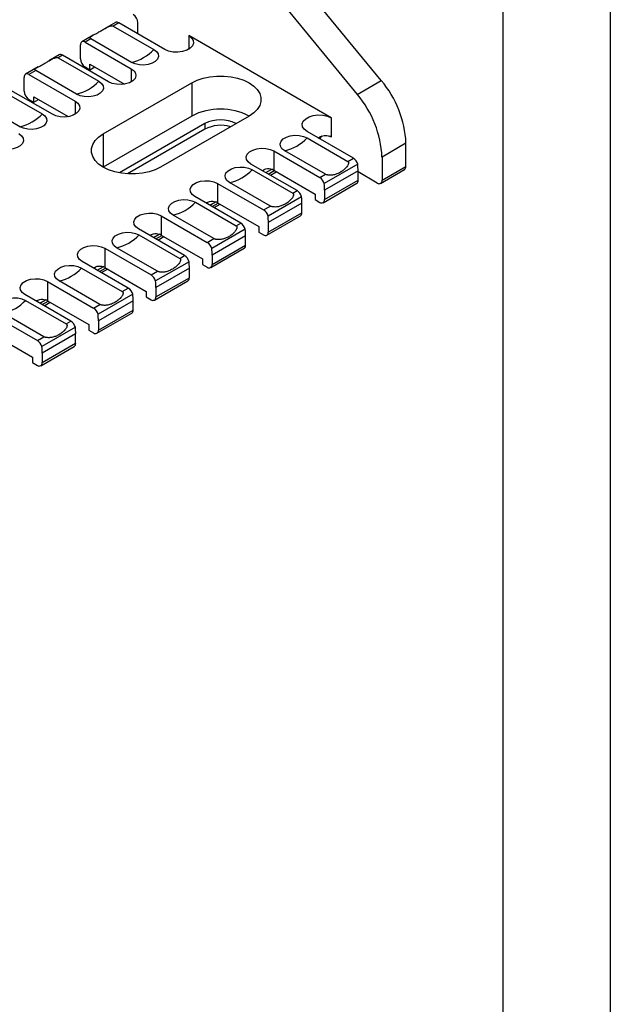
# Model space of a CAD drawing. Header units: millimetres. Extents: x 0 to 699, y 0 to 540.
# Tile 7 of 8: x 611 to 699, y 274 to 420. Entities that reach past the tile are written whole.
import ezdxf

# ---------------------------------------------------------------- set-up
doc = ezdxf.new("R2010")
doc.units = ezdxf.units.MM
doc.header["$LTSCALE"] = 2.5
doc.layers.add('TEXT', color=140, linetype='Continuous', lineweight=25)

msp = doc.modelspace()

# ---------------------------------------------------------------- linework, layer by layer
at = {"color": 7, "linetype": 'Continuous'}
msp.add_line((698.51, 539.76), (698.51, 0.01), dxfattribs=at)
for p, q in [((640.2, 434.26), (661.14, 408.76)), ((664.68, 410.81), (653.54, 424.36)), ((625.4, 419.4), (623.7, 418.42)), ((625.9, 419.35), (625.07, 418.87)), ((632.7, 415.42), (625.9, 419.35)), ((628.73, 417.72), (628.73, 419.35)), ((622.14, 417.52), (620.45, 416.54)), ((625.07, 418.87), (631.08, 415.4)), ((620.24, 414.04), (620.24, 416.09)), ((621.77, 416.97), (620.95, 416.49)), ((620.95, 416.49), (627.75, 412.56)), ((627.78, 413.5), (621.77, 416.97)), ((657.27, 405.32), (636.24, 417.46)), ((636.24, 417.46), (636.24, 415.42)), ((617.09, 414.6), (615.57, 413.73)), ((617.59, 414.55), (616.94, 414.18)), ((616.94, 414.18), (622.95, 410.71)), ((624.39, 410.63), (617.59, 414.55)), ((621.65, 412.41), (621.65, 413.23)), ((621.65, 413.23), (626.76, 410.28)), ((614.01, 412.83), (612.14, 411.75)), ((613.64, 412.28), (612.64, 411.7)), ((619.65, 408.81), (613.64, 412.28)), ((620.95, 412.82), (621.65, 412.41)), ((621.65, 412.41), (622.36, 412.82)), ((627.75, 412.56), (627.75, 410.63)), ((611.93, 409.25), (611.93, 411.29)), ((612.64, 411.7), (619.44, 407.77)), ((623.6, 402.92), (636.68, 410.47)), ((636.68, 410.47), (636.68, 405.57)), ((661.14, 408.76), (664.68, 410.81)), ((608.6, 409.36), (614.61, 405.89)), ((616.09, 405.83), (609.28, 409.76)), ((611.31, 403.99), (605.3, 407.46)), ((612.64, 408.02), (613.35, 407.61)), ((613.35, 407.61), (613.35, 408.43)), ((613.35, 408.43), (618.45, 405.49)), ((613.35, 407.61), (614.05, 408.02)), ((619.44, 407.77), (619.44, 405.83)), ((636.68, 405.57), (623.6, 398.02)), ((638.62, 404.45), (626.02, 397.17)), ((645.17, 405.57), (632.08, 398.02)), ((638.62, 404.45), (638.62, 403.63)), ((657.27, 405.32), (657.27, 402.46)), ((638.62, 403.63), (627.18, 397.03)), ((660.55, 399.35), (653.74, 403.28)), ((623.6, 402.92), (623.6, 398.02)), ((653.71, 402.34), (659.72, 398.87)), ((668.32, 401.56), (664.79, 399.52)), ((668.32, 398.12), (668.32, 401.56)), ((648.79, 400.42), (655.6, 396.49)), ((648.79, 400.42), (648.79, 397.56)), ((656.42, 396.97), (650.41, 400.44)), ((659.72, 398.87), (660.55, 399.35)), ((664.79, 399.52), (664.79, 396.08)), ((652.24, 394.55), (645.43, 398.48)), ((645.58, 397.65), (651.59, 394.18)), ((647.64, 397.21), (648.5, 397.7)), ((647.99, 397), (648.88, 397.51)), ((648.29, 396.83), (649.17, 397.34)), ((648.79, 397.56), (654.89, 394.04)), ((661.21, 398.44), (656.26, 395.59)), ((661.25, 397.48), (656.3, 394.62)), ((661.25, 396.08), (661.25, 397.48)), ((664.08, 395.67), (661.25, 397.31)), ((664.58, 395.62), (668.12, 397.67)), ((664.79, 396.08), (668.32, 398.12)), ((648.29, 392.27), (642.28, 395.74)), ((655.6, 396.49), (656.42, 396.97)), ((656.3, 393.23), (661.25, 396.08)), ((640.48, 395.62), (647.29, 391.7)), ((640.48, 395.62), (640.48, 392.77)), ((651.59, 394.18), (652.24, 394.55)), ((656.1, 392.77), (661.05, 395.63)), ((656.3, 394.62), (656.3, 393.23)), ((643.93, 389.76), (637.12, 393.69)), ((637.23, 392.83), (643.24, 389.36)), ((639.33, 392.41), (640.19, 392.91)), ((652.9, 393.65), (647.95, 390.79)), ((654.89, 394.04), (654.89, 393.23)), ((654.89, 393.23), (655.6, 392.82)), ((639.69, 392.21), (640.57, 392.72)), ((639.98, 392.04), (640.86, 392.55)), ((640.48, 392.77), (646.58, 389.25)), ((647.29, 391.7), (648.29, 392.27)), ((652.94, 392.68), (647.99, 389.83)), ((652.94, 391.29), (652.94, 392.68)), ((632.17, 390.83), (638.98, 386.9)), ((632.17, 390.83), (632.17, 387.97)), ((639.95, 387.46), (633.93, 390.93)), ((647.79, 387.97), (652.74, 390.83)), ((647.99, 388.43), (652.94, 391.29)), ((635.62, 384.96), (628.81, 388.89)), ((644.59, 388.85), (639.64, 385.99)), ((643.24, 389.36), (643.93, 389.76)), ((646.58, 389.25), (646.58, 388.43)), ((646.58, 388.43), (647.29, 388.02)), ((647.99, 389.83), (647.99, 388.43)), ((628.89, 388.01), (634.9, 384.54)), ((631.02, 387.61), (631.89, 388.11)), ((631.38, 387.41), (632.26, 387.92)), ((631.67, 387.24), (632.55, 387.75)), ((632.17, 387.97), (638.27, 384.45)), ((638.98, 386.9), (639.95, 387.46)), ((644.64, 387.89), (639.69, 385.03)), ((644.64, 386.49), (644.64, 387.89)), ((623.86, 386.03), (630.67, 382.1)), ((623.86, 386.03), (623.86, 383.17)), ((631.6, 382.64), (625.59, 386.11)), ((639.48, 383.17), (644.43, 386.03)), ((639.69, 383.63), (644.64, 386.49)), ((627.31, 380.16), (620.51, 384.09)), ((634.9, 384.54), (635.62, 384.96)), ((638.27, 384.45), (638.27, 383.63)), ((639.69, 385.03), (639.69, 383.63)), ((620.4, 383.12), (626.41, 379.65)), ((622.72, 382.82), (623.58, 383.31)), ((623.07, 382.61), (623.95, 383.12)), ((623.36, 382.44), (624.25, 382.95)), ((623.86, 383.17), (629.96, 379.65)), ((630.67, 382.1), (631.6, 382.64)), ((636.28, 384.05), (631.33, 381.2)), ((636.33, 383.09), (631.38, 380.23)), ((636.33, 381.69), (636.33, 383.09)), ((638.27, 383.63), (638.98, 383.22)), ((623.12, 377.74), (617.11, 381.21)), ((631.17, 378.38), (636.12, 381.24)), ((631.38, 378.84), (636.33, 381.69)), ((615.38, 381.13), (622.18, 377.2)), ((615.38, 381.13), (615.38, 378.28)), ((626.41, 379.65), (627.31, 380.16)), ((631.38, 380.23), (631.38, 378.84)), ((618.83, 375.27), (612.02, 379.19)), ((612.13, 378.34), (618.14, 374.87)), ((614.23, 377.92), (615.09, 378.42)), ((615.38, 378.28), (621.48, 374.75)), ((627.97, 379.26), (622.84, 376.3)), ((628.02, 378.29), (622.89, 375.33)), ((628.02, 376.9), (628.02, 378.29)), ((629.96, 379.65), (629.96, 378.84)), ((629.96, 378.84), (630.67, 378.43)), ((614.58, 377.71), (615.47, 378.22)), ((614.88, 377.54), (615.76, 378.05)), ((622.18, 377.2), (623.12, 377.74)), ((622.89, 373.94), (628.02, 376.9)), ((607.07, 376.34), (613.88, 372.41)), ((614.84, 372.97), (608.83, 376.44)), ((622.68, 373.48), (627.81, 376.44)), ((622.89, 375.33), (622.89, 373.94)), ((619.49, 374.36), (614.54, 371.5)), ((618.14, 374.87), (618.83, 375.27)), ((621.48, 374.75), (621.48, 373.94)), ((621.48, 373.94), (622.18, 373.53)), ((607.07, 373.48), (613.17, 369.96)), ((613.88, 372.41), (614.84, 372.97)), ((619.53, 373.4), (614.58, 370.54)), ((619.53, 372), (619.53, 373.4)), ((614.38, 368.68), (619.33, 371.54)), ((614.58, 369.14), (619.53, 372)), ((613.17, 369.96), (613.17, 369.14)), ((614.58, 370.54), (614.58, 369.14)), ((613.17, 369.14), (613.88, 368.73))]:
    msp.add_line(p, q)
at = {"flags": 128}
for points in [[(636.24, 417.46), (636.66, 417.13), (636.91, 416.75), (636.96, 416.34), (636.81, 415.94), (636.47, 415.58), (635.97, 415.29), (635.34, 415.09), (634.65, 415), (633.94, 415.03), (633.27, 415.18), (632.7, 415.42)], [(631.08, 415.4), (631.48, 415.1), (631.71, 414.74), (631.76, 414.36), (631.62, 413.98), (631.3, 413.65), (630.83, 413.37), (630.25, 413.19), (629.6, 413.11), (628.94, 413.14), (628.31, 413.27), (627.78, 413.5)], [(627.75, 412.56), (628.16, 412.25), (628.39, 411.89), (628.44, 411.5), (628.3, 411.12), (627.97, 410.77), (627.5, 410.5), (626.9, 410.31), (626.24, 410.23), (625.57, 410.26), (624.94, 410.39), (624.39, 410.63)], [(622.95, 410.71), (623.35, 410.4), (623.58, 410.04), (623.63, 409.66), (623.49, 409.29), (623.17, 408.95), (622.7, 408.68), (622.12, 408.5), (621.47, 408.42), (620.8, 408.44), (620.18, 408.58), (619.65, 408.81)], [(636.68, 410.47), (637.48, 410.86), (638.39, 411.16), (639.37, 411.37), (640.4, 411.47), (641.45, 411.47), (642.48, 411.37), (643.46, 411.16), (644.36, 410.86), (645.17, 410.47), (645.84, 410.01), (646.36, 409.49), (646.72, 408.92), (646.9, 408.33), (646.9, 407.72), (646.72, 407.13), (646.36, 406.56), (645.84, 406.04), (645.17, 405.57)], [(619.44, 407.77), (619.85, 407.46), (620.09, 407.09), (620.13, 406.7), (619.99, 406.32), (619.67, 405.98), (619.19, 405.7), (618.6, 405.51), (617.93, 405.43), (617.26, 405.46), (616.63, 405.6), (616.09, 405.83)], [(614.61, 405.89), (615, 405.59), (615.24, 405.23), (615.28, 404.85), (615.14, 404.47), (614.82, 404.13), (614.35, 403.86), (613.77, 403.68), (613.12, 403.6), (612.46, 403.63), (611.84, 403.76), (611.31, 403.99)], [(653.74, 403.28), (653.31, 403.61), (653.06, 403.99), (653.01, 404.4), (653.16, 404.8), (653.51, 405.16), (654.01, 405.45), (654.63, 405.65), (655.33, 405.74), (656.04, 405.71), (656.71, 405.57), (657.27, 405.32)], [(611.14, 402.97), (611.54, 402.66), (611.78, 402.29), (611.83, 401.9), (611.68, 401.52), (611.36, 401.18), (610.88, 400.9), (610.29, 400.72), (609.63, 400.63), (608.95, 400.66), (608.32, 400.8), (607.78, 401.03)], [(632.08, 398.02), (631.28, 397.63), (630.38, 397.33), (629.39, 397.13), (628.36, 397.02), (627.32, 397.02), (626.29, 397.13), (625.31, 397.33), (624.4, 397.63), (623.6, 398.02), (622.93, 398.48), (622.4, 399.01), (622.05, 399.58), (621.86, 400.17), (621.86, 400.77), (622.05, 401.37), (622.4, 401.94), (622.93, 402.46), (623.6, 402.92)], [(650.41, 400.44), (650.01, 400.74), (649.78, 401.1), (649.73, 401.49), (649.87, 401.86), (650.19, 402.2), (650.66, 402.47), (651.24, 402.65), (651.89, 402.73), (652.56, 402.71), (653.18, 402.57), (653.71, 402.34)], [(645.43, 398.48), (645.03, 398.79), (644.79, 399.16), (644.74, 399.55), (644.88, 399.93), (645.21, 400.27), (645.69, 400.55), (646.28, 400.74), (646.94, 400.82), (647.61, 400.79), (648.25, 400.65), (648.79, 400.42)], [(642.28, 395.74), (641.88, 396.05), (641.65, 396.41), (641.6, 396.79), (641.74, 397.17), (642.06, 397.5), (642.53, 397.77), (643.11, 397.96), (643.76, 398.04), (644.42, 398.01), (645.05, 397.88), (645.58, 397.65)], [(637.12, 393.69), (636.72, 394), (636.48, 394.36), (636.43, 394.75), (636.58, 395.13), (636.9, 395.48), (637.38, 395.75), (637.97, 395.94), (638.63, 396.02), (639.31, 395.99), (639.94, 395.86), (640.48, 395.62)], [(633.93, 390.93), (633.54, 391.23), (633.31, 391.59), (633.26, 391.97), (633.4, 392.35), (633.72, 392.69), (634.19, 392.96), (634.77, 393.14), (635.42, 393.22), (636.08, 393.19), (636.7, 393.06), (637.23, 392.83)], [(628.81, 388.89), (628.41, 389.2), (628.17, 389.57), (628.12, 389.96), (628.27, 390.34), (628.59, 390.68), (629.07, 390.96), (629.66, 391.14), (630.32, 391.23), (631, 391.2), (631.63, 391.06), (632.17, 390.83)], [(625.59, 386.11), (625.19, 386.42), (624.96, 386.78), (624.91, 387.16), (625.05, 387.53), (625.37, 387.87), (625.84, 388.14), (626.43, 388.32), (627.07, 388.41), (627.74, 388.38), (628.36, 388.24), (628.89, 388.01)], [(620.51, 384.09), (620.1, 384.4), (619.86, 384.77), (619.82, 385.16), (619.96, 385.54), (620.28, 385.88), (620.76, 386.16), (621.35, 386.35), (622.02, 386.43), (622.69, 386.4), (623.32, 386.27), (623.86, 386.03)], [(617.11, 381.21), (616.71, 381.52), (616.48, 381.88), (616.43, 382.26), (616.57, 382.63), (616.89, 382.97), (617.36, 383.24), (617.94, 383.43), (618.59, 383.51), (619.25, 383.48), (619.87, 383.35), (620.4, 383.12)], [(612.02, 379.19), (611.61, 379.51), (611.38, 379.87), (611.33, 380.26), (611.47, 380.64), (611.8, 380.99), (612.28, 381.26), (612.87, 381.45), (613.53, 381.53), (614.2, 381.5), (614.84, 381.37), (615.38, 381.13)], [(608.83, 376.44), (608.43, 376.74), (608.2, 377.1), (608.16, 377.48), (608.3, 377.86), (608.61, 378.19), (609.08, 378.47), (609.67, 378.65), (610.32, 378.73), (610.98, 378.7), (611.6, 378.57), (612.13, 378.34)]]:
    msp.add_lwpolyline(points, dxfattribs=at)
for centre, radius, start, end in [((627.19, 419.28), 1.54, 2.6055, 57.3945), ((625.6, 418.94), 0.503, 54.3824, 114.3071), ((620.67, 416.16), 0.437, 50.7967, 189.214), ((617.3, 414.15), 0.503, 54.3824, 114.3071), ((626.32, 419.84), 6.51, 282.9789, 317.0158), ((621.78, 414.11), 1.54, 182.6055, 237.3945), ((612.36, 411.36), 0.437, 50.7967, 189.214), ((618.19, 415.15), 6.51, 282.9789, 317.0158), ((652.95, 400.84), 15.39, 2.6735, 40.3413), ((613.47, 409.32), 1.54, 182.6055, 237.3945), ((649.41, 398.8), 15.39, 2.6735, 40.3413), ((609.85, 410.33), 6.51, 282.9789, 317.0158), ((640.92, 397.43), 9.18, 62.4863, 117.5191), ((640.92, 400.07), 4.95, 62.3474, 117.6626), ((640.94, 399.14), 5.06, 73.192, 117.222), ((648.95, 406.78), 6.51, 282.9789, 317.0158), ((656.5, 401.99), 0.884, 134.2758, 167.4701), ((655.97, 400.18), 2.63, 60.1279, 67.0808), ((659.7, 398.04), 1.56, 15.0602, 57.1227), ((640.82, 402.08), 6.51, 282.9789, 317.0158), ((647.54, 395.39), 2.51, 60.1407, 67.4361), ((651, 397.47), 10.25, 0.0751, 5.4736), ((667.83, 398.07), 0.493, 305.0133, 6.2988), ((654.75, 395.18), 1.56, 15.0602, 57.1227), ((660.78, 396.02), 0.48, 304.0564, 7.2558), ((664.36, 396.01), 0.437, 230.7967, 9.214), ((651.39, 393.24), 1.56, 15.0602, 57.1227), ((646.06, 394.61), 10.25, 0.0751, 5.4736), ((632.47, 397.27), 6.51, 282.9789, 317.0158), ((639.23, 390.59), 2.51, 60.1407, 67.4361), ((642.7, 392.67), 10.25, 0.0751, 5.4736), ((655.87, 393.16), 0.437, 230.7967, 9.214), ((646.44, 390.38), 1.56, 15.0602, 57.1227), ((637.75, 389.81), 10.25, 0.0751, 5.4736), ((652.47, 391.23), 0.48, 304.0564, 7.2558), ((643.08, 388.44), 1.56, 15.0602, 57.1227), ((634.39, 387.87), 10.25, 0.0751, 5.4736), ((647.56, 388.36), 0.437, 230.7967, 9.214), ((624.13, 392.45), 6.51, 282.9789, 317.0158), ((630.92, 385.8), 2.51, 60.1407, 67.4361), ((638.13, 385.59), 1.56, 15.0602, 57.1227), ((629.44, 385.02), 10.25, 0.0751, 5.4736), ((644.16, 386.43), 0.48, 304.0564, 7.2558), ((634.77, 383.65), 1.56, 15.0602, 57.1227), ((615.64, 387.55), 6.51, 282.9789, 317.0158), ((622.62, 381), 2.51, 60.1407, 67.4361), ((626.08, 383.08), 10.25, 0.0751, 5.4736), ((639.25, 383.56), 0.437, 230.7967, 9.214), ((629.82, 380.79), 1.56, 15.0602, 57.1227), ((621.13, 380.22), 10.25, 0.0751, 5.4736), ((635.85, 381.63), 0.48, 304.0564, 7.2558), ((626.46, 378.85), 1.56, 15.0602, 57.1227), ((607.37, 382.78), 6.51, 282.9789, 317.0158), ((614.13, 376.1), 2.51, 60.1407, 67.4361), ((617.77, 378.28), 10.25, 0.0751, 5.4736), ((630.95, 378.77), 0.437, 230.7967, 9.214), ((621.34, 375.89), 1.56, 15.0602, 57.1227), ((627.54, 376.84), 0.48, 304.0564, 7.2558), ((612.64, 375.32), 10.25, 0.0751, 5.4736), ((617.98, 373.95), 1.56, 15.0602, 57.1227), ((609.29, 373.38), 10.25, 0.0751, 5.4736), ((622.46, 373.87), 0.437, 230.7967, 9.214), ((613.03, 371.1), 1.56, 15.0602, 57.1227), ((604.34, 370.52), 10.25, 0.0751, 5.4736), ((619.06, 371.94), 0.48, 304.0564, 7.2558), ((614.15, 369.07), 0.437, 230.7967, 9.214)]:
    msp.add_arc(centre, radius, start, end)
for points, knots in [([(621.77, 416.97), (621.76, 416.98), (621.73, 417), (621.7, 417.02), (621.68, 417.05), (621.66, 417.07), (621.65, 417.1), (621.65, 417.13), (621.66, 417.16), (621.68, 417.19), (621.72, 417.25), (621.82, 417.33), (622.04, 417.47), (622.39, 417.66), (622.85, 417.92), (623.35, 418.21), (623.79, 418.48), (624.16, 418.68), (624.41, 418.8), (624.61, 418.87), (624.75, 418.91), (624.88, 418.92), (624.99, 418.91), (625.04, 418.89), (625.07, 418.87)], [0, 0, 0, 0, 0.011244, 0.022575, 0.034271, 0.046581, 0.059721, 0.073869, 0.089167, 0.105729, 0.123644, 0.182176, 0.248269, 0.370478, 0.500084, 0.629605, 0.751899, 0.817935, 0.876523, 0.907771, 0.934869, 0.958517, 0.979755, 1, 1, 1, 1]), ([(613.64, 412.28), (613.63, 412.28), (613.6, 412.3), (613.57, 412.33), (613.54, 412.35), (613.53, 412.38), (613.52, 412.41), (613.52, 412.44), (613.53, 412.47), (613.55, 412.5), (613.59, 412.55), (613.69, 412.63), (613.91, 412.77), (614.25, 412.96), (614.72, 413.22), (615.22, 413.52), (615.66, 413.78), (616.03, 413.99), (616.28, 414.1), (616.48, 414.17), (616.62, 414.21), (616.74, 414.23), (616.85, 414.22), (616.91, 414.19), (616.94, 414.18)], [0, 0, 0, 0, 0.011244, 0.022575, 0.034271, 0.046581, 0.059721, 0.073869, 0.089167, 0.105729, 0.123644, 0.182176, 0.248269, 0.370478, 0.500084, 0.629605, 0.751899, 0.817935, 0.876523, 0.907771, 0.934869, 0.958517, 0.979755, 1, 1, 1, 1]), ([(655.37, 402.34), (655.38, 402.34), (655.51, 402.46), (655.81, 402.58), (656.23, 402.7), (656.64, 402.72), (656.87, 402.64), (656.99, 402.6)], [0, 0, 0, 0, 0.0138726, 0.2916115, 0.5446412, 0.7784598, 1, 1, 1, 1]), ([(659.72, 398.87), (659.73, 398.86), (659.76, 398.85), (659.79, 398.81), (659.82, 398.77), (659.83, 398.72), (659.84, 398.67), (659.84, 398.62), (659.83, 398.55), (659.81, 398.49), (659.77, 398.36), (659.67, 398.18), (659.45, 397.89), (659.11, 397.57), (658.64, 397.26), (658.14, 397.01), (657.7, 396.88), (657.33, 396.83), (657.08, 396.82), (656.88, 396.84), (656.74, 396.86), (656.62, 396.89), (656.51, 396.92), (656.45, 396.95), (656.42, 396.97)], [0, 0, 0, 0, 0.011244, 0.022575, 0.034271, 0.046581, 0.059721, 0.073869, 0.089167, 0.105729, 0.123644, 0.182176, 0.248269, 0.370478, 0.500084, 0.629605, 0.751899, 0.817935, 0.876523, 0.907771, 0.934869, 0.958517, 0.979755, 1, 1, 1, 1]), ([(647.1, 397.52), (647.27, 397.61), (647.59, 397.79), (648.09, 397.83), (648.37, 397.74), (648.5, 397.7)], [0, 0, 0, 0, 0.384625, 0.704529, 1, 1, 1, 1]), ([(638.79, 392.72), (638.96, 392.82), (639.29, 392.99), (639.78, 393.03), (640.06, 392.95), (640.19, 392.91)], [0, 0, 0, 0, 0.384625, 0.704529, 1, 1, 1, 1]), ([(651.59, 394.18), (651.6, 394.17), (651.63, 394.15), (651.66, 394.12), (651.68, 394.08), (651.7, 394.03), (651.71, 393.98), (651.71, 393.92), (651.7, 393.86), (651.68, 393.79), (651.64, 393.67), (651.54, 393.49), (651.32, 393.2), (650.97, 392.87), (650.51, 392.56), (650.01, 392.32), (649.57, 392.19), (649.2, 392.13), (648.95, 392.13), (648.75, 392.14), (648.61, 392.16), (648.48, 392.19), (648.37, 392.23), (648.32, 392.26), (648.29, 392.27)], [0, 0, 0, 0, 0.011244, 0.022575, 0.034271, 0.046581, 0.059721, 0.073869, 0.089167, 0.105729, 0.123644, 0.182176, 0.248269, 0.370478, 0.500084, 0.629605, 0.751899, 0.817935, 0.876523, 0.907771, 0.934869, 0.958517, 0.979755, 1, 1, 1, 1]), ([(643.24, 389.36), (643.26, 389.35), (643.28, 389.33), (643.32, 389.3), (643.34, 389.26), (643.36, 389.21), (643.36, 389.16), (643.36, 389.1), (643.35, 389.04), (643.34, 388.98), (643.29, 388.85), (643.2, 388.67), (642.98, 388.38), (642.63, 388.06), (642.17, 387.74), (641.67, 387.5), (641.22, 387.37), (640.85, 387.32), (640.6, 387.31), (640.41, 387.33), (640.27, 387.35), (640.14, 387.38), (640.03, 387.41), (639.97, 387.44), (639.95, 387.46)], [0, 0, 0, 0, 0.011244, 0.022575, 0.034271, 0.046581, 0.059721, 0.073869, 0.089167, 0.105729, 0.123644, 0.182176, 0.248269, 0.370478, 0.500084, 0.629605, 0.751899, 0.817935, 0.876523, 0.907771, 0.934869, 0.958517, 0.979755, 1, 1, 1, 1]), ([(630.48, 387.93), (630.66, 388.02), (630.98, 388.19), (631.47, 388.23), (631.75, 388.15), (631.89, 388.11)], [0, 0, 0, 0, 0.384625, 0.704529, 1, 1, 1, 1]), ([(634.9, 384.54), (634.91, 384.54), (634.94, 384.52), (634.97, 384.48), (635, 384.44), (635.01, 384.4), (635.02, 384.34), (635.02, 384.29), (635.01, 384.23), (634.99, 384.16), (634.95, 384.04), (634.85, 383.85), (634.63, 383.57), (634.29, 383.24), (633.82, 382.93), (633.32, 382.69), (632.88, 382.55), (632.51, 382.5), (632.26, 382.5), (632.06, 382.51), (631.92, 382.53), (631.8, 382.56), (631.69, 382.6), (631.63, 382.63), (631.6, 382.64)], [0, 0, 0, 0, 0.011244, 0.022575, 0.034271, 0.046581, 0.059721, 0.073869, 0.089167, 0.105729, 0.123644, 0.182176, 0.248269, 0.370478, 0.500084, 0.629605, 0.751899, 0.817935, 0.876523, 0.907771, 0.934869, 0.958517, 0.979755, 1, 1, 1, 1]), ([(622.17, 383.13), (622.35, 383.22), (622.67, 383.4), (623.17, 383.44), (623.44, 383.35), (623.58, 383.31)], [0, 0, 0, 0, 0.384625, 0.704529, 1, 1, 1, 1]), ([(613.69, 378.23), (613.86, 378.33), (614.18, 378.5), (614.68, 378.54), (614.96, 378.46), (615.09, 378.42)], [0, 0, 0, 0, 0.384625, 0.704529, 1, 1, 1, 1]), ([(626.41, 379.65), (626.43, 379.64), (626.46, 379.62), (626.49, 379.58), (626.51, 379.54), (626.53, 379.5), (626.53, 379.45), (626.53, 379.39), (626.53, 379.33), (626.51, 379.26), (626.47, 379.14), (626.37, 378.96), (626.15, 378.67), (625.8, 378.34), (625.34, 378.03), (624.84, 377.79), (624.39, 377.66), (624.02, 377.6), (623.78, 377.6), (623.58, 377.61), (623.44, 377.63), (623.31, 377.66), (623.2, 377.7), (623.14, 377.73), (623.12, 377.74)], [0, 0, 0, 0, 0.011244, 0.022575, 0.034271, 0.046581, 0.059721, 0.073869, 0.089167, 0.105729, 0.123644, 0.182176, 0.248269, 0.370478, 0.500084, 0.629605, 0.751899, 0.817935, 0.876523, 0.907771, 0.934869, 0.958517, 0.979755, 1, 1, 1, 1]), ([(618.14, 374.87), (618.16, 374.86), (618.18, 374.84), (618.21, 374.81), (618.24, 374.77), (618.25, 374.72), (618.26, 374.67), (618.26, 374.61), (618.25, 374.55), (618.24, 374.48), (618.19, 374.36), (618.1, 374.18), (617.87, 373.89), (617.53, 373.57), (617.06, 373.25), (616.57, 373.01), (616.12, 372.88), (615.75, 372.83), (615.5, 372.82), (615.31, 372.83), (615.16, 372.85), (615.04, 372.88), (614.93, 372.92), (614.87, 372.95), (614.84, 372.97)], [0, 0, 0, 0, 0.011244, 0.022575, 0.034271, 0.046581, 0.059721, 0.073869, 0.089167, 0.105729, 0.123644, 0.182176, 0.248269, 0.370478, 0.500084, 0.629605, 0.751899, 0.817935, 0.876523, 0.907771, 0.934869, 0.958517, 0.979755, 1, 1, 1, 1])]:
    msp.add_open_spline(points, degree=3, knots=knots)
at = {"layer": 'TEXT'}
msp.add_line((682.62, 523.88), (682.62, 15.88), dxfattribs=at)

doc.saveas('drawing.dxf')
